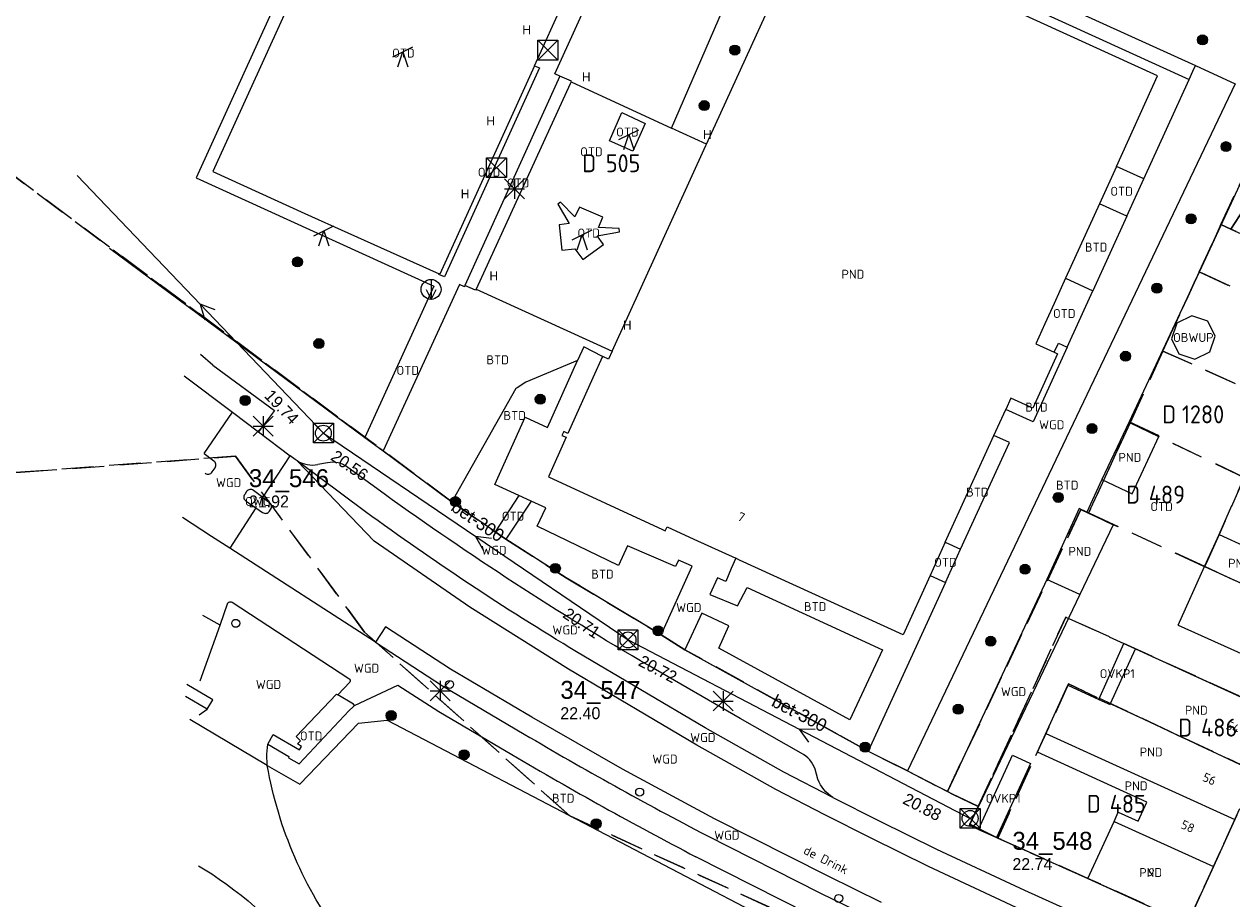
# Model space of a CAD drawing. Header units: metres. Extents: x 207644 to 210135, y 370459 to 373417.
# Tile 213 of 256: x 207854 to 207975, y 372342 to 372430. Entities that reach past the tile are written whole.
import ezdxf
from ezdxf.enums import TextEntityAlignment as Align

# ---------------------------------------------------------------- set-up
doc = ezdxf.new("R2010")
doc.units = ezdxf.units.M
doc.linetypes.add('HIDDEN2', pattern=[4.7625, 3.175, -1.5875])
for name, color, linetype in [('BTD', 7, 'Continuous'), ('combi_kolk', 7, 'Continuous'), ('CON_BxH300x300mm', 7, 'Continuous'), ('DMM_BxH300x300mm', 7, 'Continuous'), ('GB', 1, 'Continuous'), ('GB07', 1, 'Continuous'), ('GB11', 1, 'Continuous'), ('INV_BxH300x300mm', 7, 'Continuous'), ('KAD_perceelnummer', 212, 'Continuous'), ('KAD_sectie', 212, 'Continuous'), ('KAD_Vastgesteld_Perceel', 212, 'Continuous'), ('KO_INSPECTIE', 7, 'Continuous'), ('NAR', 7, 'Continuous'), ('NLV_inspectieput', 7, 'Continuous'), ('NNR_inspectieput', 7, 'Continuous'), ('NOD_inspectieput', 7, 'Continuous'), ('OBWUP', 7, 'Continuous'), ('ORL', 7, 'Continuous'), ('OTD', 7, 'Continuous'), ('OVKP1', 7, 'Continuous'), ('OWG', 7, 'Continuous'), ('PIJL', 7, 'Continuous'), ('PND', 7, 'Continuous'), ('trottoirkolk', 7, 'Continuous'), ('WGD', 7, 'Continuous')]:
    doc.layers.add(name, color=color, linetype=linetype)
for name, color, linetype, lineweight in [('GIMGMV', 7, 'Continuous', 25), ('GMV', 7, 'Continuous', 25), ('GP1', 7, 'Continuous', 30), ('Q21_lantaarnpaal', 1, 'Continuous', 0), ('Q26_boom', 72, 'Continuous', 0), ('Q28_rioolput', 153, 'Continuous', 0), ('Q34_speelwerktuig', 3, 'Continuous', 0), ('Q49_afvalbak-NGDW', 8, 'Continuous', 0)]:
    doc.layers.add(name, color=color, linetype=linetype, lineweight=lineweight)
doc.styles.add('ISO', font='isocpeur.ttf', dxfattribs={"height": 1})
doc.styles.add('ISOCP', font='ISOCP.shx', dxfattribs={"height": 1.8})

# ---------------------------------------------------------------- blocks, each defined once
blk = doc.blocks.new('ACMAP_ANN_TEMPLATE_Vastgesteld_Perceelnummer')
at = {"layer": 'KAD_perceelnummer', "style": 'ISOCP'}
blk.add_attdef('Perceelnummer', text='', height=1.8, dxfattribs=at).set_placement((0, 0), align=Align.MIDDLE)
at = {"layer": 'KAD_sectie', "style": 'ISOCP'}
blk.add_attdef('sectie', text='', height=1.8, dxfattribs=at).set_placement((-2.7, 0), align=Align.MIDDLE_RIGHT)
blk = doc.blocks.new('Q26')
blk.add_hatch(color=256).paths.add_polyline_path([(-0.45, -0.01, 1), (0.55, -0.01, 1)])
blk.add_circle((0.05, -0.01), 0.5)
blk = doc.blocks.new('Q34')
for p, q in [((-1, -0.5), (1, 0.5)), ((-0.5, -1.5), (0, 0)), ((0, 0), (0.5, -1.5))]:
    blk.add_line(p, q)
blk = doc.blocks.new('Q28')
at = {"linetype": 'Continuous'}
for p, q in [((-1, -1), (1, 1)), ((-1, 1), (1, -1))]:
    blk.add_line(p, q, dxfattribs=at)
blk.add_lwpolyline([(1, 1), (1, -1), (-1, -1), (-1, 1)], close=True)
blk = doc.blocks.new('Q21')
for p, q in [((-1, 1), (0, 0)), ((-1, 0), (0, 0)), ((-1, -1), (0, 0)), ((0, 1), (0, 0)), ((0, 0), (1, 1)), ((0, 0), (1, 0)), ((0, 0), (0, -1)), ((0, 0), (1, -1))]:
    blk.add_line(p, q)
blk = doc.blocks.new('Q49')
blk.add_line((0, 1), (0, -1))
blk.add_lwpolyline([(-0.5, 0), (0, -1), (0.5, 0)])
blk.add_circle((0, 0), 1)

msp = doc.modelspace()

# ---------------------------------------------------------------- linework, layer by layer
at = {"layer": 'combi_kolk', "color": 253, "lineweight": 13}
for centre in [(207896.81, 372363.49), (207915.88, 372352.68), (207935.86, 372342.01)]:
    msp.add_circle(centre, 0.4, dxfattribs=at)
at = {"layer": 'CON_BxH300x300mm', "color": 253, "linetype": 'Continuous', "lineweight": 13}
for points in [[(207859.43, 372414.57), (207884.14, 372388.71)], [(207884.14, 372388.71), (207914.71, 372367.95)], [(207914.71, 372367.95), (207949.04, 372350.04)]]:
    msp.add_lwpolyline(points, dxfattribs=at)
at = {"layer": 'GB', "color": 253, "linetype": 'Continuous', "lineweight": 13}
for points in [[(207922.589, 372417.713), (207932.987, 372440.51)], [(207967.846, 372424.561), (207932.989, 372440.509)], [(207963.719, 372415.484), (207967.846, 372424.561)], [(207913.116, 372396.947), (207922.523, 372417.568)], [(207922.523, 372417.568), (207922.589, 372417.713)], [(207963.719, 372415.484), (207962.016, 372411.738)], [(207962.016, 372411.738), (207958.614, 372404.256)], [(207958.614, 372404.256), (207957.464, 372401.728)], [(207957.464, 372401.728), (207956.54, 372399.696)], [(207956.54, 372399.696), (207955.623, 372397.679)], [(207955.623, 372397.679), (207957.484, 372396.83)], [(207912.161, 372396.396), (207911.183, 372394.25)], [(207912.171, 372396.418), (207912.161, 372396.396)], [(207912.753, 372396.152), (207912.171, 372396.418)], [(207913.116, 372396.947), (207912.753, 372396.152)], [(207957.807, 372396.683), (207955.319, 372391.231)], [(207957.484, 372396.83), (207957.807, 372396.683)], [(207911.183, 372394.25), (207908.677, 372388.689)], [(207953.135, 372392.227), (207952.618, 372391.094)], [(207955.319, 372391.231), (207953.135, 372392.227)], [(207951.428, 372388.482), (207952.618, 372391.094)], [(207908.26, 372388.885), (207908.087, 372388.482)], [(207908.677, 372388.689), (207908.26, 372388.885)], [(207908.5, 372388.304), (207906.718, 372384.325)], [(207908.087, 372388.482), (207908.5, 372388.304)], [(207946.551, 372377.768), (207951.428, 372388.482)], [(207906.718, 372384.325), (207918.172, 372379.05)], [(207959.985, 372381.146), (207956.735, 372374.033)], [(207918.425, 372378.919), (207918.627, 372379.31)], [(207918.627, 372379.31), (207921.314, 372378.07)], [(207963.385, 372379.516), (207960.034, 372372.526)], [(207918.172, 372379.05), (207918.425, 372378.919)], [(207921.314, 372378.07), (207925.515, 372376.152)], [(207972.573, 372375.319), (207974.022, 372378.53)], [(207974.022, 372378.53), (207979.586, 372375.987)], [(207946.551, 372377.768), (207945.027, 372374.419)], [(207925.908, 372375.973), (207925.515, 372376.152)], [(207942.323, 372368.479), (207925.908, 372375.973)], [(207945.027, 372374.419), (207942.323, 372368.479)], [(207969.919, 372369.438), (207972.573, 372375.319)], [(207960.034, 372372.526), (207956.735, 372374.033)], [(207963.13, 372361.558), (207965.642, 372367.057)], [(207965.642, 372367.057), (207976.531, 372362.09)], [(207956.653, 372358.572), (207958.858, 372363.399)], [(207958.858, 372363.399), (207961.969, 372361.978)], [(207961.969, 372361.978), (207963.088, 372361.467)], [(207963.088, 372361.467), (207963.13, 372361.558)], [(207955.792, 372356.686), (207956.653, 372358.572)], [(207966.768, 372351.672), (207955.792, 372356.686)], [(207965.895, 372349.761), (207966.768, 372351.672)], [(207963.478, 372349.739), (207963.903, 372350.671)], [(207963.903, 372350.671), (207965.895, 372349.761)], [(207960.868, 372344.017), (207963.478, 372349.739)], [(207975.606, 372349.945), (207973.446, 372345.201)], [(207960.868, 372344.017), (207969.697, 372339.996)], [(207973.446, 372345.201), (207971.287, 372340.457)]]:
    msp.add_lwpolyline(points, dxfattribs=at)
at = {"layer": 'GB07', "color": 253, "linetype": 'Continuous', "lineweight": 13}
for points in [[(207972.573, 372375.319), (207978.136, 372372.772)], [(207963.13, 372361.558), (207977.766, 372354.69)], [(207956.653, 372358.572), (207975.606, 372349.945)], [(207963.478, 372349.739), (207973.446, 372345.201)]]:
    msp.add_lwpolyline(points, dxfattribs=at)
at = {"layer": 'GB11', "color": 253, "linetype": 'Continuous', "lineweight": 13}
for points in [[(207962.271, 372384.041), (207965.284, 372382.628), (207968.004, 372388.428), (207964.991, 372389.841)], [(207964.991, 372389.841), (207962.271, 372384.041)], [(207960.743, 372380.783), (207959.985, 372381.146)], [(207960.743, 372380.783), (207963.385, 372379.516)], [(207969.919, 372369.438), (207978.177, 372365.711)]]:
    msp.add_lwpolyline(points, dxfattribs=at)
at = {"layer": 'GIMGMV', "color": 253, "linetype": 'Continuous', "lineweight": 13}
for points in [[(207969.791, 372399.75), (207969.255, 372398.163)], [(207971.292, 372400.493), (207969.791, 372399.75)], [(207972.879, 372399.956), (207971.292, 372400.493)], [(207973.622, 372398.455), (207972.879, 372399.956)], [(207969.255, 372398.163), (207969.997, 372396.662)], [(207973.085, 372396.868), (207973.622, 372398.455)], [(207969.997, 372396.662), (207971.584, 372396.125)], [(207971.584, 372396.125), (207973.085, 372396.868)]]:
    msp.add_lwpolyline(points, dxfattribs=at)
at = {"layer": 'GMV', "color": 253, "linetype": 'Continuous', "lineweight": 13}
for points in [[(207887.953, 372450.813), (207871.375, 372414.345)], [(207888.554, 372449.104), (207873.063, 372414.981)], [(207919.072, 372419.329), (207928.984, 372442.219)], [(207934.078, 372442.688), (207971.639, 372425.596)], [(207933.423, 372441.378), (207971.014, 372424.223)], [(207905.33, 372425.592), (207911.283, 372438.727)], [(207907.373, 372424.77), (207913.84, 372438.982)], [(207983.5, 372429.637), (207972.273, 372405.369)], [(207905.33, 372425.592), (207895.842, 372404.654)], [(207905.817, 372425.376), (207896.281, 372404.389)], [(207905.33, 372425.592), (207905.817, 372425.376)], [(207971.385, 372425.037), (207971.639, 372425.596)], [(207971.639, 372425.596), (207975.634, 372423.778)], [(207907.875, 372424.539), (207898.334, 372403.522)], [(207907.875, 372424.539), (207907.373, 372424.77)], [(207909.033, 372424.031), (207907.875, 372424.539)], [(207909, 372423.959), (207909.033, 372424.031)], [(207966.465, 372414.234), (207971.014, 372424.223)], [(207971.014, 372424.223), (207971.385, 372425.037)], [(207908.916, 372423.775), (207899.488, 372403.163)], [(207909, 372423.959), (207908.916, 372423.775)], [(207909, 372423.959), (207919.072, 372419.329)], [(207975.634, 372423.778), (207942.742, 372354.803)], [(207912.861, 372418.042), (207914.105, 372420.881)], [(207914.105, 372420.881), (207916.439, 372419.803)], [(207916.439, 372419.803), (207915.181, 372416.998)], [(207922.589, 372417.713), (207919.072, 372419.329)], [(207915.181, 372416.998), (207912.861, 372418.042)], [(207871.375, 372414.345), (207895.235, 372403.467)], [(207873.063, 372414.981), (207882.293, 372410.75)], [(207966.465, 372414.234), (207963.719, 372415.484)], [(207964.76, 372410.49), (207966.465, 372414.234)], [(207907.94, 372411.909), (207907.664, 372411.703)], [(207909.376, 372410.433), (207907.94, 372411.909)], [(207882.293, 372410.75), (207886.608, 372408.807)], [(207907.664, 372411.703), (207908.8, 372409.743)], [(207909.855, 372411.409), (207909.376, 372410.433)], [(207912.182, 372410.38), (207909.855, 372411.409)], [(207964.76, 372410.49), (207962.016, 372411.738)], [(207908.8, 372409.743), (207907.795, 372409.615)], [(207907.795, 372409.615), (207908.08, 372407.089)], [(207911.747, 372409.361), (207912.182, 372410.38)], [(207964.76, 372410.49), (207961.354, 372403.009)], [(207886.608, 372408.807), (207895.754, 372404.693)], [(207911.632, 372408.505), (207913.868, 372408.911)], [(207912.247, 372407.65), (207911.632, 372408.505)], [(207913.825, 372409.255), (207911.747, 372409.361)], [(207913.868, 372408.911), (207913.825, 372409.255)], [(207862.696, 372407.266), (207888.308, 372388.284)], [(207908.08, 372407.089), (207909.383, 372407.2)], [(207909.383, 372407.2), (207910.172, 372406.147)], [(207910.172, 372406.147), (207912.247, 372407.65)], [(207895.726, 372404.631), (207895.754, 372404.693)], [(207896.281, 372404.389), (207895.726, 372404.631)], [(207895.842, 372404.654), (207895.754, 372404.693)], [(207972.273, 372405.369), (207964.991, 372389.841)], [(207895.235, 372403.467), (207888.308, 372388.284)], [(207897.787, 372403.645), (207890.149, 372386.919)], [(207898.294, 372403.412), (207897.787, 372403.645)], [(207898.334, 372403.522), (207898.294, 372403.412)], [(207899.42, 372403.052), (207898.334, 372403.522)], [(207958.614, 372404.256), (207961.354, 372403.009)], [(207899.488, 372403.163), (207899.42, 372403.052)], [(207899.488, 372403.163), (207913.116, 372396.947)], [(207958.777, 372397.328), (207961.354, 372403.009)], [(207910.266, 372397.382), (207909.64, 372395.993)], [(207912.161, 372396.396), (207910.266, 372397.382)], [(207958.777, 372397.328), (207955.366, 372389.842)], [(207957.484, 372396.83), (207957.894, 372397.73)], [(207957.894, 372397.73), (207958.777, 372397.328)], [(207873.047, 372395.546), (207871.818, 372396.592)], [(207873.047, 372395.546), (207879.223, 372390.972)], [(207909.64, 372395.993), (207904.469, 372393.813)], [(207906.616, 372389.28), (207909.64, 372395.993)], [(207870.168, 372394.453), (207875.023, 372390.818)], [(207904.469, 372393.813), (207903.578, 372393.25)], [(207903.453, 372393.188), (207897.046, 372381.807)], [(207903.578, 372393.25), (207903.453, 372393.188)], [(207872.174, 372386.678), (207875.023, 372390.818)], [(207875.023, 372390.818), (207877.639, 372388.833)], [(207879.223, 372390.972), (207877.639, 372388.833)], [(207901.364, 372383.554), (207904.394, 372390.308)], [(207904.394, 372390.308), (207906.616, 372389.28)], [(207955.366, 372389.842), (207952.618, 372391.094)], [(207877.639, 372388.833), (207880.813, 372386.444)], [(207888.308, 372388.284), (207890.149, 372386.919)], [(207948.09, 372377.065), (207952.984, 372387.773)], [(207952.984, 372387.773), (207951.428, 372388.482)], [(207872.174, 372386.678), (207873.166, 372385.925)], [(207878.068, 372382.251), (207880.813, 372386.444)], [(207881.326, 372386.058), (207880.813, 372386.444)], [(207890.149, 372386.919), (207897.046, 372381.807)], [(207872.968, 372384.812), (207873.281, 372385.243)], [(207881.521, 372385.92), (207881.326, 372386.058)], [(207888.359, 372380.827), (207881.521, 372385.92)], [(207889.226, 372377.867), (207881.521, 372385.92)], [(207884.573, 372385.733), (207883.588, 372385.555)], [(207890.243, 372382.606), (207886.597, 372385.275)], [(207962.271, 372384.041), (207960.743, 372380.783)], [(207876.444, 372382.85), (207876.251, 372382.562)], [(207878.068, 372382.251), (207877.13, 372382.956)], [(207903.762, 372382.453), (207901.364, 372383.554)], [(207876.393, 372381.881), (207877.38, 372381.2)], [(207878.068, 372382.251), (207878.732, 372381.753)], [(207897.065, 372381.793), (207897.046, 372381.807)], [(207901.372, 372378.805), (207897.065, 372381.793)], [(207903.762, 372382.453), (207901.372, 372378.805)], [(207904.989, 372381.889), (207902.435, 372378.067)], [(207904.989, 372381.889), (207903.762, 372382.453)], [(207906.451, 372381.218), (207904.989, 372381.889)], [(207877.38, 372381.2), (207874.74, 372377.166)], [(207877.38, 372381.2), (207878.041, 372380.744)], [(207878.733, 372380.88), (207878.851, 372381.051)], [(207905.584, 372379.368), (207906.451, 372381.218)], [(207872.912, 372378.348), (207869.993, 372380.232)], [(207913.767, 372375.414), (207905.584, 372379.368)], [(207874.74, 372377.166), (207872.912, 372378.348)], [(207902.435, 372378.067), (207901.372, 372378.805)], [(207908.514, 372374.202), (207902.435, 372378.067)], [(207889.357, 372367.714), (207874.74, 372377.166)], [(207898.851, 372371.245), (207889.226, 372377.867)], [(207914.671, 372377.41), (207913.767, 372375.414)], [(207919.466, 372375.338), (207914.671, 372377.41)], [(207946.551, 372377.768), (207948.09, 372377.065)], [(207946.56, 372373.718), (207948.09, 372377.065)], [(207919.781, 372375.974), (207919.466, 372375.338)], [(207920.79, 372375.511), (207919.781, 372375.974)], [(207921.154, 372375.344), (207920.79, 372375.511)], [(207925.515, 372376.152), (207925.05, 372375.14)], [(207918.044, 372368.459), (207921.154, 372375.344)], [(207925.05, 372375.14), (207924.534, 372373.827)], [(207945.027, 372374.419), (207946.56, 372373.718)], [(207917.699, 372368.667), (207908.514, 372374.202)], [(207923.678, 372374.172), (207922.932, 372372.519)], [(207924.534, 372373.827), (207923.678, 372374.172)], [(207925.712, 372371.367), (207926.67, 372373.217)], [(207926.67, 372373.217), (207940.257, 372366.974)], [(207946.56, 372373.718), (207938.821, 372356.786)], [(207956.735, 372374.033), (207946.756, 372352.744)], [(207922.932, 372372.519), (207925.712, 372371.367)], [(207960.034, 372372.526), (207949.864, 372351.224)], [(207873.77, 372369.431), (207874.566, 372371.675)], [(207874.981, 372371.735), (207886.702, 372364.088)], [(207908.736, 372365.018), (207898.851, 372371.245)], [(207873.77, 372369.431), (207872.04, 372370.392)], [(207922.105, 372370.634), (207920.419, 372366.973)], [(207924.821, 372369.362), (207922.105, 372370.634)], [(207871.773, 372363.853), (207873.77, 372369.431)], [(207890.36, 372369.254), (207889.357, 372367.714)], [(207896.906, 372365.018), (207890.36, 372369.254)], [(207917.699, 372368.667), (207918.044, 372368.459)], [(207918.044, 372368.459), (207920.419, 372366.973)], [(207923.817, 372367.136), (207924.821, 372369.362)], [(207889.357, 372367.714), (207896.093, 372363.359)], [(207936.968, 372359.925), (207923.817, 372367.136)], [(207922.439, 372359.129), (207909.551, 372366.761)], [(207920.419, 372366.973), (207938.821, 372356.786)], [(207940.257, 372366.974), (207936.968, 372359.925)], [(207905.075, 372360.196), (207896.906, 372365.018)], [(207921.624, 372357.386), (207908.736, 372365.018)], [(207925.969, 372360.051), (207916.828, 372365.346)], [(207873.052, 372361.948), (207870.434, 372363.482)], [(207885.593, 372362.433), (207886.812, 372363.717)], [(207887.264, 372361.378), (207891.614, 372363.411)], [(207891.614, 372363.411), (207895.734, 372360.77)], [(207872.482, 372361.018), (207870.319, 372362.268)], [(207881.424, 372358.261), (207885.453, 372362.517)], [(207885.453, 372362.517), (207885.593, 372362.433)], [(207887.155, 372361.501), (207885.593, 372362.433)], [(207896.093, 372363.359), (207904.286, 372358.509)], [(207871.669, 372360.434), (207872.482, 372361.018)], [(207872.482, 372361.018), (207873.052, 372361.948)], [(207886.746, 372360.855), (207887.143, 372361.236)], [(207887.143, 372361.236), (207887.264, 372361.378)], [(207887.264, 372361.378), (207887.155, 372361.501)], [(207878.518, 372355.335), (207870.753, 372359.951)], [(207881.71, 372355.516), (207886.746, 372360.855)], [(207887.657, 372359.593), (207890.538, 372359.91)], [(207890.538, 372359.91), (207935.841, 372336.219)], [(207895.734, 372360.77), (207903.065, 372356.442)], [(207914.172, 372354.985), (207905.075, 372360.196)], [(207932.098, 372356.583), (207925.969, 372360.051)], [(207881.788, 372353.48), (207887.657, 372359.593)], [(207930.356, 372354.682), (207922.439, 372359.129)], [(207878.471, 372356.487), (207878.565, 372357.491)], [(207878.565, 372357.491), (207879.093, 372358.449)], [(207878.565, 372357.491), (207880.693, 372356.242)], [(207879.093, 372358.449), (207881.734, 372356.921)], [(207881.844, 372357.822), (207881.424, 372358.261)], [(207881.531, 372357.51), (207881.844, 372357.822)], [(207881.936, 372357.273), (207881.531, 372357.51)], [(207929.541, 372352.939), (207921.624, 372357.386)], [(207878.518, 372355.335), (207878.471, 372356.487)], [(207880.693, 372356.242), (207880.63, 372356.134)], [(207880.63, 372356.134), (207881.71, 372355.516)], [(207881.734, 372356.921), (207881.936, 372357.273)], [(207938.821, 372356.786), (207942.742, 372354.803)], [(207878.518, 372355.335), (207881.788, 372353.48)], [(207923.401, 372350.013), (207914.172, 372354.985)], [(207933.774, 372353.962), (207933.503, 372354.967)], [(207935.27, 372352.15), (207930.356, 372354.682)], [(207942.742, 372354.803), (207946.756, 372352.744)], [(207934.455, 372350.407), (207929.541, 372352.939)], [(207947.28, 372352.475), (207946.756, 372352.744)], [(207935.27, 372352.15), (207939.913, 372349.806)], [(207949.864, 372351.224), (207947.28, 372352.475)], [(207939.098, 372348.063), (207934.455, 372350.407)], [(207955.037, 372346.627), (207948.966, 372349.343), (207949.864, 372351.224)], [(207934.735, 372344.272), (207923.401, 372350.013)], [(207939.913, 372349.806), (207945.677, 372346.957)], [(207922.612, 372348.326), (207933.946, 372342.585)], [(207944.862, 372345.214), (207939.098, 372348.063)], [(207945.677, 372346.957), (207954.487, 372342.834)], [(207955.037, 372346.627), (207960.868, 372344.017)], [(207871.61, 372345.283), (207872.938, 372344.462)], [(207932.874, 372340.437), (207921.515, 372346.192)], [(207953.672, 372341.091), (207944.862, 372345.214)], [(207940.154, 372341.607), (207934.735, 372344.272)], [(207954.487, 372342.834), (207962.911, 372339.006)], [(207933.946, 372342.585), (207939.365, 372339.92)]]:
    msp.add_lwpolyline(points, dxfattribs=at)
for points in [[(207873.281, 372385.243, 0.3974337), (207873.166, 372385.925)], [(207881.521, 372385.92, 0.173649), (207883.588, 372385.555)], [(207886.597, 372385.275, 0.2183776), (207884.573, 372385.733)], [(207872.297, 372384.69, 0.4828853), (207872.968, 372384.812)], [(207877.13, 372382.956, 0.4258502), (207876.444, 372382.85)], [(207876.251, 372382.562, 0.4260001), (207876.393, 372381.881)], [(207878.851, 372381.051, 0.4202262), (207878.732, 372381.753)], [(207916.828, 372365.346, -0.024012), (207890.243, 372382.606)], [(207878.041, 372380.744, 0.4276983), (207878.733, 372380.88)], [(207909.551, 372366.761, -0.0220046), (207888.359, 372380.827)], [(207874.566, 372371.675, -0.3612123), (207874.981, 372371.735)], [(207886.702, 372364.088, -0.3769848), (207886.812, 372363.717)], [(207904.286, 372358.509, 0.013023), (207922.612, 372348.326)], [(207903.065, 372356.442, 0.0130235), (207921.515, 372346.192)], [(207933.503, 372354.967, 0.1896948), (207932.098, 372356.583)], [(207886.09, 372337.847, -0.1180305), (207878.518, 372355.335)], [(207935.27, 372352.15, -0.1753496), (207933.774, 372353.962)], [(207872.938, 372344.462, -0.1709704), (207890.028, 372321.826)]]:
    msp.add_lwpolyline(points, format="xyb", dxfattribs=at)
at = {"layer": 'GP1', "color": 253, "linetype": 'Continuous', "lineweight": 13}
for points in [[(207961.969, 372361.978), (207964.47, 372367.591)], [(207964.47, 372367.591), (207965.642, 372367.057)], [(207949.878, 372348.935), (207953.306, 372356.383), (207955.102, 372355.557), (207951.683, 372348.128)], [(207949.878, 372348.935), (207951.683, 372348.128)]]:
    msp.add_lwpolyline(points, dxfattribs=at)
at = {"layer": 'KAD_Vastgesteld_Perceel', "color": 253, "linetype": 'HIDDEN2', "lineweight": 13}
for points in [[(207977.33, 372416.38), (207974.213, 372409.64), (207972.036, 372404.909), (207968.381, 372396.949), (207965.084, 372389.758), (207960.929, 372380.679), (207960.163, 372381.031), (207946.756, 372352.744), (207942.742, 372354.803), (207938.821, 372356.786), (207920.419, 372366.973), (207918.044, 372368.459), (207908.514, 372374.202), (207902.445, 372378.06), (207897.068, 372381.791), (207836.313, 372427.015)], [(207836.313, 372427.015), (207897.068, 372381.791), (207902.445, 372378.06), (207908.514, 372374.202), (207918.044, 372368.459), (207920.419, 372366.973), (207938.821, 372356.786), (207942.742, 372354.803), (207946.756, 372352.744), (207947.28, 372352.475), (207949.849, 372351.231), (207949.016, 372349.456), (207951.813, 372348.069), (207960.868, 372344.017), (207970.84, 372339.475)], [(207937.587, 372337.152), (207908.869, 372350.288), (207888.277, 372368.742), (207875.325, 372386.391), (207854.215, 372384.82), (207775.232, 372378.942), (207756.798, 372314.897)], [(207756.798, 372314.897), (207775.232, 372378.942), (207775.232, 372378.942), (207854.215, 372384.82), (207875.325, 372386.391), (207888.277, 372368.742), (207908.869, 372350.288), (207937.587, 372337.152)], [(207970.84, 372339.475), (207977.766, 372354.69)]]:
    msp.add_lwpolyline(points, dxfattribs=at)
for points in [[(207977.33, 372416.38), (208009.083, 372401.706), (208008.254, 372399.895), (208001.12, 372403.139), (207978.728, 372413.46), (207976.501, 372411.206), (207975.211, 372409.183), (207974.213, 372409.64), (207977.33, 372416.38)], [(208008.254, 372399.895), (208006.044, 372395.047), (207975.211, 372409.183), (207976.501, 372411.206), (207978.728, 372413.46), (208001.12, 372403.139), (208008.254, 372399.895)], [(207975.211, 372409.183), (208006.044, 372395.047), (208003.767, 372390.051), (207997.288, 372393.087), (207997.16, 372392.812), (207996.585, 372393.079), (207996.712, 372393.357), (207972.036, 372404.909), (207974.213, 372409.64), (207975.211, 372409.183)], [(208000.365, 372382.59), (207979.886, 372391.795), (207968.381, 372396.949), (207972.036, 372404.909), (207996.712, 372393.357), (207996.585, 372393.079), (207997.16, 372392.812), (207997.288, 372393.087), (208003.767, 372390.051), (208001.218, 372384.461), (208000.365, 372382.59)], [(207979.886, 372391.795), (207976.55, 372384.249), (207965.084, 372389.758), (207968.381, 372396.949), (207979.886, 372391.795)], [(207976.55, 372384.249), (207974.022, 372378.53), (207972.577, 372375.324), (207960.929, 372380.679), (207965.084, 372389.758), (207976.55, 372384.249)], [(207992.881, 372366.183), (207978.136, 372372.771), (207972.577, 372375.324), (207974.022, 372378.53), (207976.55, 372384.249), (207996.699, 372374.551), (207994.133, 372368.923), (207992.881, 372366.183)], [(207946.756, 372352.744), (207960.163, 372381.031), (207960.929, 372380.679), (207972.577, 372375.324), (207978.136, 372372.771), (207992.881, 372366.183), (207989.941, 372359.722), (207981.759, 372363.462), (207980.342, 372360.35), (207958.656, 372370.244), (207949.849, 372351.231), (207947.28, 372352.475), (207946.756, 372352.744)], [(207977.766, 372354.69), (207958.92, 372363.534), (207951.813, 372348.069), (207949.016, 372349.456), (207949.849, 372351.231), (207958.656, 372370.244), (207980.342, 372360.35), (207977.766, 372354.69)], [(207951.813, 372348.069), (207958.92, 372363.534), (207977.766, 372354.69), (207970.84, 372339.475), (207960.868, 372344.017), (207951.813, 372348.069)]]:
    msp.add_lwpolyline(points, close=True, dxfattribs=at)
at = {"layer": 'NOD_inspectieput', "color": 253, "lineweight": 13}
for centre in [(207884.14, 372388.71), (207914.71, 372367.95), (207949.04, 372350.04)]:
    msp.add_circle(centre, 0.8, dxfattribs=at)
at = {"layer": 'PIJL', "color": 253, "lineweight": 13}
for points in [[(207873.3, 372401.1), (207871.79, 372401.64), (207872.26, 372400.1)], [(207901.02, 372378.12), (207899.42, 372378.33), (207900.21, 372376.93)], [(207933.48, 372358.97), (207931.88, 372359), (207932.82, 372357.69)]]:
    msp.add_lwpolyline(points, dxfattribs=at)
at = {"layer": 'trottoirkolk', "color": 253, "lineweight": 13}
msp.add_circle((207875.35, 372369.62), 0.4, dxfattribs=at)

# ---------------------------------------------------------------- block references
at = {"layer": 'KAD_Vastgesteld_Perceel', "color": 253, "linetype": 'HIDDEN2', "lineweight": 13}
ref = msp.add_blockref('ACMAP_ANN_TEMPLATE_Vastgesteld_Perceelnummer', (207914.22, 372415.803), dxfattribs=at)
ref.add_attrib('Perceelnummer', '505', dxfattribs={"layer": 'KAD_perceelnummer', "lineweight": 13, "height": 1.8, "style": 'ISOCP'}).set_placement((207914.22, 372415.803), align=Align.MIDDLE)
ref.add_attrib('sectie', 'D', dxfattribs={"layer": 'KAD_sectie', "lineweight": 13, "height": 1.8, "style": 'ISOCP'}).set_placement((207911.52, 372415.803), align=Align.MIDDLE_RIGHT)
ref = msp.add_blockref('ACMAP_ANN_TEMPLATE_Vastgesteld_Perceelnummer', (207972.413, 372390.599), dxfattribs=at)
ref.add_attrib('Perceelnummer', '1280', dxfattribs={"layer": 'KAD_perceelnummer', "lineweight": 13, "height": 1.8, "style": 'ISOCP'}).set_placement((207972.413, 372390.599), align=Align.MIDDLE)
ref.add_attrib('sectie', 'D', dxfattribs={"layer": 'KAD_sectie', "lineweight": 13, "height": 1.8, "style": 'ISOCP'}).set_placement((207969.713, 372390.599), align=Align.MIDDLE_RIGHT)
ref = msp.add_blockref('ACMAP_ANN_TEMPLATE_Vastgesteld_Perceelnummer', (207968.788, 372382.541), dxfattribs=at)
ref.add_attrib('Perceelnummer', '489', dxfattribs={"layer": 'KAD_perceelnummer', "lineweight": 13, "height": 1.8, "style": 'ISOCP'}).set_placement((207968.788, 372382.541), align=Align.MIDDLE)
ref.add_attrib('sectie', 'D', dxfattribs={"layer": 'KAD_sectie', "lineweight": 13, "height": 1.8, "style": 'ISOCP'}).set_placement((207966.088, 372382.541), align=Align.MIDDLE_RIGHT)
ref = msp.add_blockref('ACMAP_ANN_TEMPLATE_Vastgesteld_Perceelnummer', (207974.023, 372359.156), dxfattribs=at)
ref.add_attrib('Perceelnummer', '486', dxfattribs={"layer": 'KAD_perceelnummer', "lineweight": 13, "height": 1.8, "style": 'ISOCP'}).set_placement((207974.023, 372359.156), align=Align.MIDDLE)
ref.add_attrib('sectie', 'D', dxfattribs={"layer": 'KAD_sectie', "lineweight": 13, "height": 1.8, "style": 'ISOCP'}).set_placement((207971.323, 372359.156), align=Align.MIDDLE_RIGHT)
ref = msp.add_blockref('ACMAP_ANN_TEMPLATE_Vastgesteld_Perceelnummer', (207964.854, 372351.504), dxfattribs=at)
ref.add_attrib('Perceelnummer', '485', dxfattribs={"layer": 'KAD_perceelnummer', "lineweight": 13, "height": 1.8, "style": 'ISOCP'}).set_placement((207964.854, 372351.504), align=Align.MIDDLE)
ref.add_attrib('sectie', 'D', dxfattribs={"layer": 'KAD_sectie', "lineweight": 13, "height": 1.8, "style": 'ISOCP'}).set_placement((207962.154, 372351.504), align=Align.MIDDLE_RIGHT)
at = {"layer": 'Q21_lantaarnpaal', "color": 253}
for p in [(207903.328, 372413.236), (207878.091, 372389.413), (207895.852, 372362.832), (207924.268, 372361.821)]:
    msp.add_blockref('Q21', p, dxfattribs=at)
at = {"layer": 'Q26_boom', "color": 253}
for p in [(207925.38, 372427.168), (207972.309, 372428.195), (207922.311, 372421.602), (207974.666, 372417.478), (207971.159, 372410.233), (207881.489, 372405.902), (207967.734, 372403.273), (207883.645, 372397.714), (207964.588, 372396.443), (207876.247, 372392.003), (207905.852, 372392.127), (207961.22, 372389.184), (207897.346, 372381.849), (207957.835, 372382.266), (207907.373, 372375.152), (207954.501, 372375.064), (207917.675, 372368.886), (207951.056, 372367.831), (207947.789, 372361.012), (207890.893, 372360.371), (207938.448, 372357.202), (207898.215, 372356.438), (207911.472, 372349.522)]:
    msp.add_blockref('Q26', p, dxfattribs=at)
at = {"layer": 'Q28_rioolput', "color": 253}
for p in [(207906.665, 372427.163), (207901.503, 372415.356), (207884.147, 372388.721), (207914.713, 372367.953), (207949.038, 372350.043)]:
    msp.add_blockref('Q28', p, dxfattribs=at)
at = {"layer": 'Q34_speelwerktuig', "color": 253}
for p in [(207892.115, 372426.986), (207914.8, 372418.671), (207884.194, 372409.013), (207910.107, 372408.612)]:
    msp.add_blockref('Q34', p, dxfattribs=at)
at = {"layer": 'Q49_afvalbak-NGDW', "color": 253}
msp.add_blockref('Q49', (207894.948, 372403.14), dxfattribs=at)

# ---------------------------------------------------------------- texts
at = {"layer": 'BTD', "color": 253, "linetype": 'Continuous', "lineweight": 13, "style": 'ISO'}
for p in [(207961.687, 372407.377), (207901.633, 372396.07), (207955.698, 372391.317), (207903.343, 372390.479), (207949.768, 372382.786), (207958.789, 372383.491), (207912.15, 372374.555), (207933.49, 372371.298), (207908.213, 372352.063)]:
    msp.add_text('BTD', height=0.9, dxfattribs=at).set_placement(p, align=Align.MIDDLE_CENTER)
at = {"layer": 'DMM_BxH300x300mm', "color": 253, "lineweight": 13}
for rotation, p in [(325.82, (207896.84, 372381.02)), (332.45, (207929, 372361.38))]:
    msp.add_text('bet-300', height=1.3, rotation=rotation, dxfattribs=at).set_placement(p)
at = {"layer": 'INV_BxH300x300mm', "color": 253, "lineweight": 13}
for s, rotation, p in [('19.74', 313.7, (207878.14, 372392.38)), ('20.56', 325.82, (207884.78, 372386.1)), ('20.71', 325.82, (207908.07, 372370.28)), ('20.72', 332.45, (207915.65, 372365.43)), ('20.88', 332.45, (207942.18, 372351.59))]:
    msp.add_text(s, height=1.2, rotation=rotation, dxfattribs=at).set_placement(p)
at = {"layer": 'KO_INSPECTIE', "color": 253, "lineweight": 13}
for p in [(207904.11, 372428.75), (207910.08, 372424.01), (207900.49, 372419.6), (207922.23, 372418.25), (207897.93, 372412.28), (207900.81, 372404.04), (207914.2, 372399.1)]:
    msp.add_text('H', height=0.9, dxfattribs=at).set_placement(p)
at = {"layer": 'NAR', "color": 253, "linetype": 'Continuous', "lineweight": 13, "style": 'ISO'}
for s, p in [('7', (207926.078, 372380.292)), ('54', (207975.42, 372359.192)), ('56', (207973.053, 372353.991)), ('58', (207970.886, 372349.231)), ('9', (207967.159, 372344.608))]:
    msp.add_text(s, height=0.9, rotation=335.5, dxfattribs=at).set_placement(p, align=Align.MIDDLE_CENTER)
at = {"layer": 'NLV_inspectieput', "color": 253, "lineweight": 13}
for s, p in [('21.92', (207876.67, 372381.25)), ('22.40', (207907.92, 372360)), ('22.74', (207953.28, 372344.85))]:
    msp.add_text(s, height=1.2, dxfattribs=at).set_placement(p)
at = {"layer": 'NNR_inspectieput', "color": 253, "lineweight": 13}
for s, p in [('34_546', (207876.67, 372383.29)), ('34_547', (207907.92, 372362.04)), ('34_548', (207953.28, 372346.89))]:
    msp.add_text(s, height=1.8, dxfattribs=at).set_placement(p)
at = {"layer": 'OBWUP', "color": 253, "linetype": 'Continuous', "lineweight": 13, "style": 'ISO'}
msp.add_text('OBWUP', height=0.9, dxfattribs=at).set_placement((207971.439, 372398.309), align=Align.MIDDLE_CENTER)
at = {"layer": 'ORL', "color": 253, "linetype": 'Continuous', "lineweight": 13, "style": 'ISO'}
msp.add_text('de Drink', height=0.9, rotation=333.2, dxfattribs=at).set_placement((207934.572, 372345.872), align=Align.MIDDLE_CENTER)
at = {"layer": 'OTD', "color": 253, "linetype": 'Continuous', "lineweight": 13, "style": 'ISO'}
for p in [(207892.173, 372426.86), (207914.65, 372418.933), (207911.039, 372416.954), (207900.772, 372414.903), (207903.684, 372413.822), (207964.241, 372412.986), (207910.766, 372408.792), (207958.489, 372400.72), (207892.608, 372395.007), (207968.256, 372381.335), (207903.181, 372380.375), (207946.559, 372375.741), (207882.915, 372358.315)]:
    msp.add_text('OTD', height=0.9, dxfattribs=at).set_placement(p, align=Align.MIDDLE_CENTER)
at = {"layer": 'OVKP1', "color": 253, "linetype": 'Continuous', "lineweight": 13, "style": 'ISO'}
for p in [(207963.806, 372364.57), (207952.357, 372352.053)]:
    msp.add_text('OVKP1', height=0.9, dxfattribs=at).set_placement(p, align=Align.MIDDLE_CENTER)
at = {"layer": 'OWG', "color": 253, "linetype": 'Continuous', "lineweight": 13, "style": 'ISO'}
msp.add_text('OWG', height=0.9, dxfattribs=at).set_placement((207877.558, 372381.856), align=Align.MIDDLE_CENTER)
at = {"layer": 'PND', "color": 253, "linetype": 'Continuous', "lineweight": 13, "style": 'ISO'}
for p in [(207937.282, 372404.663), (207965.074, 372386.276), (207960.06, 372376.845), (207976.08, 372375.651), (207971.736, 372360.899), (207967.21, 372356.705), (207965.699, 372353.307), (207967.157, 372344.609)]:
    msp.add_text('PND', height=0.9, dxfattribs=at).set_placement(p, align=Align.MIDDLE_CENTER)
at = {"layer": 'WGD', "color": 253, "linetype": 'Continuous', "lineweight": 13, "style": 'ISO'}
for p in [(207957.228, 372389.554), (207874.635, 372383.744), (207901.262, 372376.946), (207920.811, 372371.205), (207908.396, 372368.953), (207888.478, 372365.114), (207878.636, 372363.485), (207953.395, 372362.764), (207922.216, 372358.157), (207918.418, 372355.992), (207924.628, 372348.348)]:
    msp.add_text('WGD', height=0.9, dxfattribs=at).set_placement(p, align=Align.MIDDLE_CENTER)

doc.saveas('drawing.dxf')
